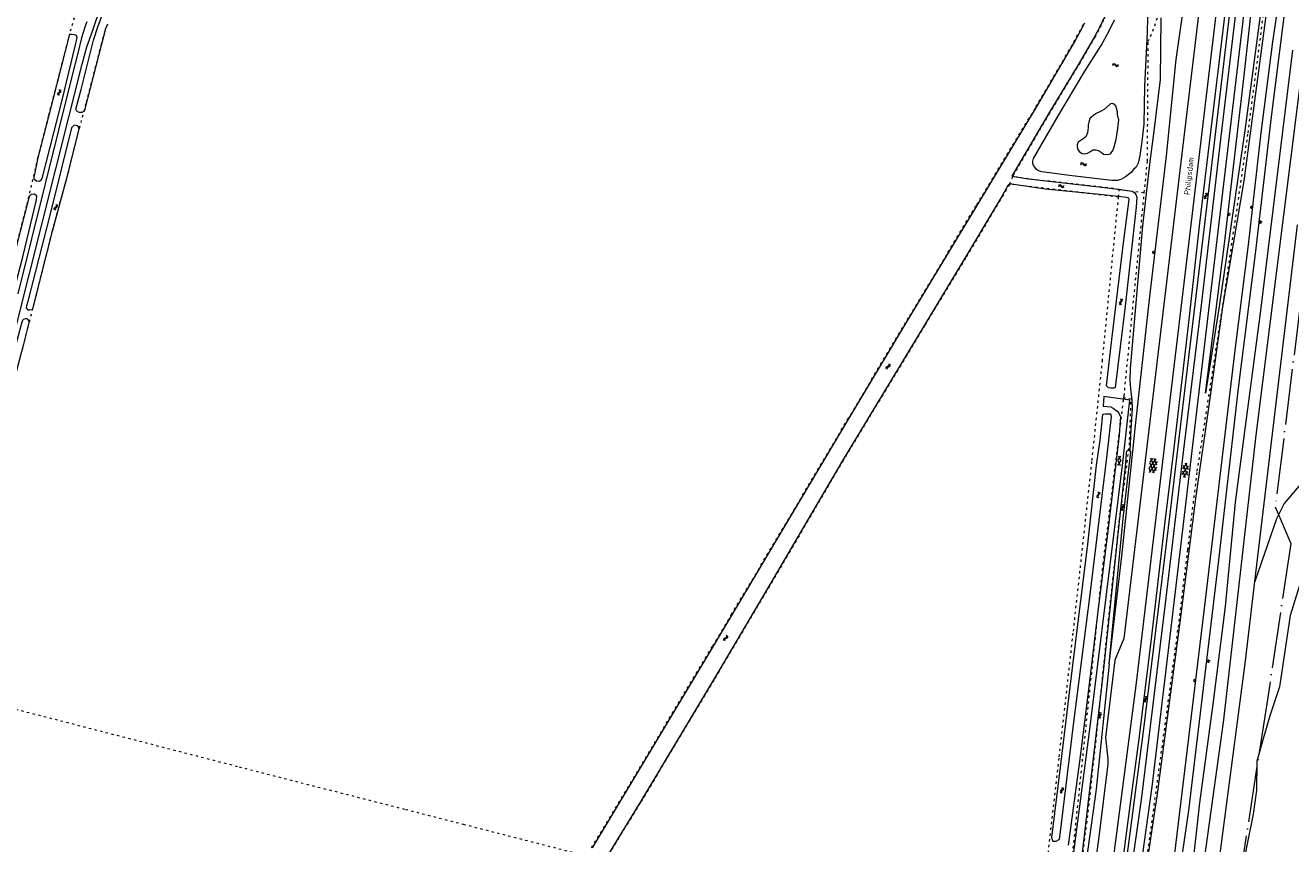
# Model space of a CAD drawing. Header units: metres. Extents: x 64961 to 73789, y 403835 to 410663.
# Tile 106 of 135: x 71812 to 72356, y 405130 to 405482. Entities that reach past the tile are written whole.
import ezdxf

# ---------------------------------------------------------------- set-up
doc = ezdxf.new("R2010")
doc.units = ezdxf.units.M
doc.linetypes.add('ACAD_ISO04W100', pattern=[30, 24, -3, 0, -3])
doc.linetypes.add('PERCEELGRENS', pattern=[2.5, 1, -1.5])
for name, color, linetype, lineweight in [('B-GEO-OG-GRENS-sectie-G', 253, 'ACAD_ISO04W100', 0), ('B-GEO-OG-GRENS_perceel-G', 253, 'PERCEELGRENS', 0), ('B-GEO-OG-OVLIJNOBJ-G', 253, 'Continuous', 0), ('B-GEO-OG-SLOOT_insteek-G', 253, 'Continuous', 0), ('B-GEO-OG-STRAATNAAM-T', 7, 'Continuous', 35), ('B-GEO-OG-TALUD-S', 253, 'Continuous', 0), ('B-GEO-OG-VERH_gesl-S', 253, 'Continuous', 0), ('B-GEO-OG-VERH_kntgesl-G', 253, 'Continuous', 0), ('B-GEO-OG-WATER-S', 253, 'Continuous', 0)]:
    doc.layers.add(name, color=color, linetype=linetype, lineweight=lineweight)
doc.styles.add('isocp', font='isocp.shx')

# ---------------------------------------------------------------- blocks, each defined once
blk = doc.blocks.new('S04')
at = {"color": 0}
for p, q in [((0, 0.5), (0.5, 0.5)), ((0, 0.25), (1, 0.25)), ((0, 0), (0.5, 0)), ((0, -0.25), (1, -0.25)), ((0, -0.5), (0.5, -0.5))]:
    blk.add_line(p, q, dxfattribs=at)
blk = doc.blocks.new('S05')
at = {"color": 0}
for p, q in [((0.08, 0.3), (0.38, 0.59)), ((0.11, -0.19), (0.41, 0.09)), ((0.38, 0.59), (0.68, 0.71)), ((0.41, 0.09), (0.71, 0.21)), ((0.68, 0.71), (1.01, 0.62)), ((0.71, 0.21), (1.02, 0.12)), ((1.01, 0.62), (1.33, 0.37)), ((1.02, 0.12), (1.36, -0.12)), ((1.33, 0.37), (1.66, 0.13)), ((1.66, 0.13), (1.97, 0.04)), ((1.97, 0.04), (2.28, 0.16)), ((2.28, 0.16), (2.58, 0.44)), ((1.36, -0.12), (1.68, -0.37)), ((1.68, -0.37), (2, -0.46)), ((2, -0.46), (2.31, -0.33)), ((2.31, -0.33), (2.61, -0.05))]:
    blk.add_line(p, q, dxfattribs=at)
blk = doc.blocks.new('S016')
at = {"color": 0, "linetype": 'Continuous'}
for points in [[(0.01, -0.38), (2.65, 1.15)], [(2.65, -1.15), (0.01, 0.38)], [(5.07, -1.15), (1.09, 1.15)], [(1.09, -1.15), (5.07, 1.15)], [(6.16, -0.38), (3.51, 1.15)], [(3.51, -1.15), (6.16, 0.37)]]:
    blk.add_lwpolyline(points, dxfattribs=at)
blk = doc.blocks.new('S012')
at = {"color": 0}
for p, q in [((1.18, 2.05), (0, 0)), ((1.18, -2.05), (0, 0)), ((1.4, 0), (0.21, -2.05)), ((1.4, 0), (0.22, 2.05))]:
    blk.add_line(p, q, dxfattribs=at)
blk = doc.blocks.new('S014')
at = {"color": 0}
for p, q in [((0, -0.75), (4.2, 1.67)), ((0, 0.65), (1.78, 1.67)), ((5.07, -1.52), (0, 1.4)), ((2.64, -1.52), (0, 0)), ((1.08, -1.52), (6.15, 1.4)), ((6.15, -0.75), (1.95, 1.67)), ((3.51, -1.52), (6.15, 0)), ((6.15, 0.65), (4.37, 1.67))]:
    blk.add_line(p, q, dxfattribs=at)

msp = doc.modelspace()

# ---------------------------------------------------------------- linework, layer by layer
at = {"layer": 'B-GEO-OG-GRENS-sectie-G'}
msp.add_lwpolyline([(72382.775, 405570.095), (72380.867, 405540.787), (72378.805, 405513.193), (72349.383, 405274.72), (72356.136, 405259.031), (72346.124, 405192.738), (72317.91, 405011.008), (72308.967, 404975.311), (72286.188, 404876.022), (72271.539, 404818.588), (72255.954, 404762.765), (72240.531, 404714.454), (72131.155, 404418.738)], dxfattribs=at)
at = {"layer": 'B-GEO-OG-GRENS_perceel-G'}
for points in [[(72311.716, 405256.259), (72315.81, 405290.06), (72327.35, 405364.79), (72337.68, 405435.58), (72353.32, 405555.99), (72344.96, 405556.83), (72346.882, 405572.509)], [(72236.464, 405416.797), (72236.64, 405417.249), (72252.042, 405443.524), (72265.238, 405465.344), (72271.826, 405476.707), (72274.12, 405481.013), (72275.84, 405484.727), (72277.606, 405489.771), (72278.887, 405495.083), (72280.194, 405501.192), (72280.999, 405507.266), (72281.474, 405514.306), (72281.608, 405519.389), (72281.58, 405525.488), (72280.83, 405530.047), (72279.98, 405534.301), (72278.304, 405539.085), (72275.875, 405545.848), (72273.377, 405551.567), (72271.393, 405556.269)], [(72294.687, 405474.97), (72295.726, 405477.002), (72297.542, 405481.632), (72299.434, 405487.336), (72301.145, 405492.71), (72302.433, 405499.736), (72303.078, 405506.839)], [(71766.803, 405225.908), (71771.41, 405244.041), (71773.343, 405252.196), (71776.431, 405264.263), (71783.236, 405290.761), (71790.636, 405320.269), (71795.6, 405339.5), (71796.351, 405342.316), (71802.667, 405367.074), (71812.307, 405404.722), (71816.301, 405421.537), (71817.014, 405424.751), (71821.697, 405443.165), (71831.041, 405479.357), (71833.271, 405486.904)], [(71810.571, 405343.6), (71812.723, 405351.899), (71815.605, 405363.067), (71823.189, 405393.248), (71830, 405418.28), (71833.569, 405432.719), (71837.947, 405448.815), (71844.333, 405473.657), (71846.088, 405480.237), (71846.872, 405482.316)], [(72055.211, 405128.032), (72107.36, 405214.947), (72115.295, 405228.229), (72165.449, 405312.361), (72192.065, 405356.863), (72208.523, 405384.091), (72220.915, 405404.685), (72246.421, 405446.683), (72262.721, 405474.619), (72267.234, 405482.997)], [(72293.029, 405409.869), (72294.37, 405423.34), (72294.687, 405474.97)], [(72235.156, 405413.444), (72236.464, 405416.797)], [(72282.264, 405411.253), (72277.186, 405411.905), (72243.25, 405415.738), (72236.464, 405416.797)], [(72000, 405018.529), (72000.414, 405019.59), (72003.297, 405025.28), (72006.526, 405031.514), (72012.695, 405042.144), (72043.08, 405093.285), (72076.554, 405147.919), (72108.391, 405200.979), (72132.713, 405242.046), (72163.274, 405294.19), (72198.827, 405353.053), (72216.576, 405382.263), (72232.055, 405408.212), (72235.156, 405413.444)], [(72281.94, 405407.965), (72235.541, 405413.399), (72235.156, 405413.444)], [(72281.94, 405407.965), (72282.264, 405411.253)], [(72282.264, 405411.253), (72286.853, 405410.664), (72293.029, 405409.869)], [(72091.779, 404541.939), (72114.72, 404600.086), (72139.46, 404667.077), (72159.811, 404725.311), (72176.867, 404779.429), (72183.188, 404800.055), (72192.599, 404830.28), (72210.723, 404902.114), (72216.633, 404926.445), (72222.164, 404953.993), (72235.845, 405023.373), (72251.171, 405120.891), (72256.399, 405167.253), (72262.53, 405221.194), (72270.541, 405294.639), (72274.986, 405337.392), (72281.94, 405407.965)], [(72284.209, 405321.494), (72284.33, 405322.46), (72293.029, 405409.869)], [(72075.043, 404458.722), (72084.556, 404482.57), (72105.716, 404535.811), (72120.033, 404571.974), (72132.606, 404603.307), (72147.883, 404644.673), (72163.528, 404688.21), (72187.912, 404760.388), (72206.687, 404823.164), (72223.375, 404887.004), (72234.682, 404937.101), (72245.928, 404992.121), (72253.242, 405034.386), (72258.432, 405067.031), (72264.156, 405106.279), (72268.898, 405143.477), (72272.946, 405180.608), (72277.618, 405226.05), (72282.337, 405269.053), (72286.611, 405301.183), (72287.337, 405321.08), (72284.209, 405321.494)], [(72101.292, 404538.186), (72120.51, 404588.37), (72146.25, 404658.61), (72171.53, 404730.42), (72192.92, 404798.22), (72209.27, 404857.8), (72226.95, 404929.28), (72242.48, 405006.98), (72261.7, 405120.47), (72275.3, 405250.24), (72284.209, 405321.494)], [(72183.867, 404663.238), (72184.61, 404665.24), (72205.42, 404725.92), (72218.25, 404766.36), (72234.06, 404821.18), (72247.21, 404869.08), (72255.09, 404901.26), (72266.47, 404957.48), (72279.32, 405025.78), (72291.57, 405104.22), (72307.69, 405223.02), (72311.716, 405256.259)], [(71773.171, 405196.62), (71804.984, 405188.364), (71903.554, 405162.921), (71975.11, 405144.606), (72000, 405138.239)], [(72000, 405138.239), (72053.19, 405124.633)]]:
    msp.add_lwpolyline(points, dxfattribs=at)
at = {"layer": 'B-GEO-OG-OVLIJNOBJ-G'}
for points in [[(72204.537, 404676.281), (72242.265, 404794.509), (72265.688, 404883.335), (72279.368, 404946.223), (72289.802, 404997.419), (72296.951, 405040.187), (72312.114, 405144.199), (72325.09, 405251.838), (72333.574, 405325.74), (72340.844, 405383.516), (72347.791, 405442.498), (72355.511, 405503.86), (72360.402, 405542.991), (72361.258, 405551.436), (72361.334, 405553.96), (72360.886, 405555.382)], [(72349.193, 405555.287), (72350.129, 405555.93), (72350.931, 405556.299), (72352.203, 405556.289), (72353.602, 405556.165), (72354.297, 405555.946), (72355.674, 405554.863), (72356.778, 405553.123), (72357.481, 405549.991), (72357.596, 405546.909), (72354.971, 405527.163), (72350.996, 405494.244), (72348.209, 405474.705), (72343.227, 405435.631), (72337.725, 405387.441), (72332.054, 405343.238), (72325.283, 405285.47), (72319.239, 405234.581), (72305.252, 405119.81)], [(72282.443, 405042.803), (72298.701, 405151.253), (72308.476, 405225.108), (72315.237, 405278.359), (72321.377, 405321.315), (72326.848, 405360.802), (72336.043, 405414.883), (72342.804, 405466.474), (72351.447, 405531.134)], [(72345.192, 405503.412), (72336.314, 405436.545), (72325.396, 405361.831), (72319.363, 405323.592), (72327.519, 405387.895), (72335.808, 405458.888), (72342.599, 405519.92)], [(72277.859, 405207.19), (72283.397, 405253.523), (72289.33, 405310.942), (72295.375, 405365.132), (72302.615, 405425.656), (72306.765, 405467.072), (72311.069, 405497.383)], [(72300.184, 405484.998), (72299.783, 405458.453), (72297.313, 405437.394), (72295.193, 405422.026), (72292.231, 405395.538), (72287.002, 405334.249), (72286.808, 405328.961), (72287.288, 405324.1), (72287.709, 405320.753), (72287.804, 405316.804), (72287.293, 405308.093), (72286.785, 405298.834)], [(72299.832, 405000), (72304.664, 405028.288), (72316.256, 405103.552), (72327.192, 405183.168), (72341.184, 405305.568), (72362.149, 405471.976)], [(72313.384, 405115.328), (72316.944, 405147.456), (72322.72, 405189.824), (72327.912, 405231.84), (72332.32, 405276.736), (72343.208, 405359.136), (72356.976, 405471.072)], [(72340.645, 405242.649), (72358.945, 405395.944)], [(72362.76, 405287.488), (72353.151, 405276.121), (72349.952, 405269.536), (72340.645, 405242.649)], [(72303.038, 404982.337), (72307.461, 405006.035), (72319.748, 405080.902), (72330.514, 405162.682), (72336.571, 405208.518), (72340.645, 405242.649)], [(72360.304, 405242.752), (72355.768, 405227.936), (72351.224, 405197.376), (72347.088, 405184.896), (72344.096, 405174.944), (72341.44, 405165.344), (72341.36, 405152.928), (72339.848, 405142.624), (72336.888, 405127.68), (72334.424, 405108.768), (72332.272, 405088.576), (72330.48, 405072.864), (72328.032, 405059.296), (72325.352, 405039.232), (72322.248, 405023.232), (72319.008, 405005.312), (72317.376, 405000)]]:
    msp.add_lwpolyline(points, dxfattribs=at)
at = {"layer": 'B-GEO-OG-SLOOT_insteek-G'}
for points in [[(72344.586, 405621.328), (72345.511, 405621.297), (72342.845, 405597.292), (72339.19, 405566.284), (72332.193, 405509.148), (72321.23, 405415.459), (72311.316, 405333.033), (72304.121, 405272.858), (72292.545, 405178.169), (72285.283, 405122.329), (72274.242, 405047.932), (72262.862, 404982.117), (72249.44, 404917.398), (72235.773, 404860.224), (72208.869, 404764.801), (72175.768, 404665.948), (72136.975, 404563.011), (72071.48, 404398.689), (72041.246, 404322.973), (72000, 404220.061)], [(72282.798, 405114.401), (72286.697, 405143.983), (72290.758, 405175.001), (72296.143, 405217.993), (72301.641, 405265.962), (72305.706, 405298.768), (72311.983, 405352.638), (72316.894, 405396.711), (72337.213, 405565.297), (72342.389, 405608.035), (72343.539, 405618.908), (72343.816, 405621.354), (72344.586, 405621.328)], [(72294.668, 405497.074), (72294.271, 405478.808), (72293.134, 405455.561), (72292.747, 405439.36)], [(71846.872, 405482.316), (71846.088, 405480.237), (71844.333, 405473.657), (71837.054, 405445.343), (71836.02, 405444.259), (71834.779, 405444.317), (71833.671, 405444.833), (71833.341, 405445.72), (71835.651, 405454.242), (71840.834, 405475.416), (71842.849, 405481.613), (71844.545, 405485.747)], [(72055.608, 405128.111), (72107.61, 405214.78), (72166.062, 405312.803), (72192.17, 405356.457), (72208.78, 405383.936), (72221.084, 405404.384), (72246.679, 405446.53), (72262.989, 405474.484), (72267.475, 405482.81)], [(72275.562, 405484.839), (72273.855, 405481.153), (72271.563, 405476.853), (72264.979, 405465.495), (72251.777, 405443.666), (72236.065, 405416.86), (72243.25, 405415.738), (72277.186, 405411.905), (72287.832, 405410.538), (72288.92, 405409.702), (72289.439, 405409.027), (72289.765, 405407.931), (72289.52, 405403.659), (72284.732, 405360.966), (72280.544, 405325.987), (72279.967, 405325.723)], [(72245.044, 405422.447), (72244.992, 405423.425), (72245.295, 405424.58), (72255.753, 405442.525), (72267.392, 405462.103), (72274.43, 405473.173), (72277.83, 405479.181), (72280.231, 405484.18)], [(71833.912, 405476.63), (71833.559, 405477.408), (71832.719, 405477.707), (71831.448, 405477.914), (71830.571, 405477.807), (71830.42, 405477.35), (71821.697, 405443.165), (71817.014, 405424.751), (71815.157, 405416.375), (71815.294, 405415.738), (71816.423, 405414.869), (71817.643, 405414.775), (71818.375, 405415.334), (71818.849, 405415.943), (71827.47, 405449.558), (71833.187, 405473.416), (71833.912, 405476.63)], [(72280.827, 405447.137), (72279.466, 405448.127), (72278.433, 405448.095), (72275.741, 405445.667), (72274.19, 405444.798), (72272.065, 405443.795), (72269.529, 405441.732), (72269.107, 405440.211), (72268.895, 405438.999), (72268.85, 405437.838), (72268.542, 405435.632), (72267.856, 405433.859), (72267.124, 405433.286), (72265.924, 405432.428), (72264.502, 405431.52), (72264.182, 405430.402), (72264.086, 405429.427), (72264.356, 405428.333), (72265.165, 405427.411), (72266.255, 405426.685), (72267.486, 405426.51), (72268.599, 405426.779), (72269.647, 405427.456), (72270.844, 405428.185), (72272.1, 405428.304), (72273.144, 405427.949), (72274.399, 405427.219), (72275.452, 405426.458), (72276.829, 405426.187), (72278.478, 405426.555), (72279.414, 405427.99), (72279.92, 405429.159), (72280.977, 405432.657), (72281.676, 405437.436), (72282.056, 405441.189), (72281.644, 405442.526), (72281.518, 405443.47), (72281.47, 405444.596), (72280.827, 405447.137)], [(71834.8, 405437.208), (71834.487, 405438.077), (71833.863, 405438.607), (71832.535, 405438.799), (71831.463, 405437.68), (71822.222, 405400.754), (71812.496, 405362.57), (71812.02, 405361.126), (71811.948, 405360.368), (71812.688, 405359.517), (71813.443, 405359.408), (71814.624, 405359.65), (71814.938, 405360.414), (71823.189, 405393.248), (71830, 405418.28), (71833.569, 405432.719), (71834.8, 405437.208)], [(72292.747, 405439.36), (72291.932, 405431.892), (72291.094, 405425.826), (72290.391, 405422.485), (72289.561, 405420.863), (72288.394, 405419.82), (72287.331, 405418.498), (72284.927, 405416.598), (72282.894, 405415.556), (72281.371, 405415.093), (72279.102, 405415.071), (72260.857, 405417.163), (72248.871, 405418.837), (72247.278, 405419.353), (72246.519, 405419.997), (72245.89, 405420.731), (72245.319, 405421.574), (72245.044, 405422.447)], [(72279.967, 405325.723), (72278.621, 405325.754), (72277.63, 405325.942), (72276.706, 405326.701), (72279.043, 405346.73), (72284.255, 405389.45), (72286.458, 405406.845), (72286.361, 405407.474), (72285.427, 405407.735), (72284.36, 405407.87), (72275.256, 405408.925), (72250.304, 405411.299), (72235.031, 405413.564), (72234.371, 405412.897), (72231.892, 405408.528), (72216.287, 405382.364), (72198.569, 405353.208), (72163.009, 405294.331), (72132.359, 405242.037), (72108.102, 405201.08), (72076.366, 405148.186), (72042.817, 405093.429)], [(71816.45, 405408.298), (71815.469, 405409.142), (71814.018, 405409.061), (71813.176, 405408.117), (71802.667, 405367.074), (71796.351, 405342.316), (71794.282, 405334.562), (71794.085, 405333.532), (71794.063, 405332.271), (71795.311, 405331.564), (71796.705, 405331.61), (71797.905, 405333.076), (71804.081, 405357.228), (71810.603, 405382.831), (71816.277, 405406.172), (71816.404, 405406.908), (71816.45, 405408.298)], [(71813.219, 405353.814), (71813.212, 405354.445), (71812.959, 405354.995), (71812.643, 405355.381), (71812.112, 405355.536), (71811.499, 405355.527), (71810.842, 405355.354), (71810.375, 405354.911), (71810.058, 405354.073), (71801.752, 405323.246), (71784.33, 405255.376), (71778.225, 405231.145), (71777.788, 405229.737), (71778.069, 405228.61), (71779.046, 405228.063), (71780.386, 405228.149), (71781.32, 405229.071), (71781.761, 405230.164), (71790.845, 405266.54), (71801.605, 405308.981), (71809.722, 405340.522), (71810.571, 405343.6), (71813.219, 405353.814)], [(72278.841, 405313.541), (72278.624, 405314.523), (72276.282, 405314.521), (72275.043, 405314.365), (72273.815, 405303.365), (72272.372, 405292.592), (72268.559, 405258.71), (72261.982, 405205.455), (72257.081, 405165.089), (72253.041, 405132.541), (72253.669, 405130.996), (72255.088, 405130.945), (72256.34, 405131.654), (72256.693, 405132.605), (72262.686, 405182.075), (72269.645, 405235.911), (72277.029, 405297.078), (72278.841, 405313.541)], [(72192.005, 404773.698), (72211.669, 404842.605), (72226.609, 404901.194), (72234.701, 404938.13), (72240.196, 404964.984), (72247.862, 405005.306), (72257.782, 405064.478), (72265.123, 405114.858), (72275.197, 405201.079), (72281.368, 405259.175), (72285.044, 405293.558), (72285.305, 405297.738), (72285.511, 405298.655), (72285.926, 405299.088), (72286.424, 405299.096), (72286.785, 405298.834)], [(72277.859, 405207.19), (72283.93, 405269.684), (72287.276, 405298.449), (72287.132, 405298.582), (72286.785, 405298.834)], [(72277.859, 405207.19), (72272.284, 405153.255), (72263.857, 405092.407), (72255.106, 405035.993), (72241.904, 404964.669), (72238.359, 404947.119), (72231.767, 404915.742), (72223.247, 404879.925), (72214.262, 404845.205), (72201.613, 404799.65), (72184.73, 404744.584), (72158.621, 404668.159), (72133.195, 404600.533), (72111.38, 404544.644), (72085.276, 404479.184), (72058.353, 404411.962), (72027.996, 404335.952), (72000.264, 404266.775), (72000, 404266.112)]]:
    msp.add_lwpolyline(points, dxfattribs=at)
at = {"layer": 'B-GEO-OG-VERH_kntgesl-G'}
for points in [[(71717.367, 405000), (71717.882, 405002.023), (71735.958, 405073.166), (71779.792, 405243.655), (71802.067, 405330.005), (71824.701, 405420.05), (71835.97, 405465.065), (71838.03, 405472.615), (71840.422, 405479.314), (71842.255, 405484.388), (71843.642, 405487.478), (71844.867, 405489.852), (71847.024, 405493.518), (71879.815, 405538.401), (71938.358, 405618.121), (71979.342, 405673.515), (72000, 405701.149)], [(72335.688, 405649.956), (72331.769, 405616.262), (72318.179, 405501.924), (72309.816, 405432.537), (72296.704, 405322.19), (72284.213, 405218.061), (72280.35, 405208.744), (72276.367, 405175.475), (72277.376, 405166.306), (72277.323, 405164.002), (72273.478, 405132.758), (72268.834, 405098.822)], [(72343.223, 405649.619), (72335.565, 405585.324), (72313.652, 405400.897), (72302.317, 405306.258), (72289.571, 405199.038), (72275.44, 405091.701)], [(72353.959, 405648.039), (72349.443, 405621.466), (72345.54, 405595.793), (72341.037, 405561.558), (72333.891, 405500.294), (72325.756, 405432.857), (72317.439, 405361.458), (72309.852, 405299.43), (72301.982, 405233.093), (72291.828, 405149.86), (72279.983, 405066.85)], [(72344.667, 405560.021), (72342.722, 405545.624), (72332.319, 405457.086), (72324.688, 405393.178), (72305.633, 405232.272), (72296.245, 405154.333), (72288.035, 405095.73)], [(71838.085, 405483.32), (71837.236, 405481.04), (71836.478, 405478.719), (71835.701, 405476.38), (71834.135, 405469.865), (71831.778, 405460.324), (71808.366, 405366.326)], [(72259.773, 405104.191), (72269.436, 405178.012), (72283.742, 405293.864), (72286.841, 405320.662), (72275.662, 405322.152), (72275.312, 405318.084), (72278.678, 405317.694), (72279.68, 405317.192), (72281.327, 405315.808), (72281.991, 405315), (72282.729, 405313.379), (72282.693, 405311.794), (72282.146, 405305.592), (72277.557, 405266.767), (72272.754, 405227.469), (72268.669, 405193.759), (72265.071, 405165.276), (72260.269, 405129.26)]]:
    msp.add_lwpolyline(points, dxfattribs=at)

# ---------------------------------------------------------------- block references
at = {"layer": 'B-GEO-OG-TALUD-S'}
for p, rotation in [((72329.016, 405400.604), 352.5342031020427), ((72339.544, 405403.413), 173.9500509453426), ((72342.642, 405397.257), 352.9128470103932), ((72297.413, 405384.042), 171.0298203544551), ((72320.27, 405208.472), 354.0242011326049), ((72315.095, 405199.878), 171.4314848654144)]:
    msp.add_blockref('S04', p, dxfattribs=dict(at, rotation=rotation))
at = {"layer": 'B-GEO-OG-VERH_gesl-S'}
for name, p, rotation in [('S012', (72282.96, 405294.526), 175.6408483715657), ('S014', (72296.511, 405289.351), 83.1663276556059), ('S016', (72311.022, 405293.562), 263.2801201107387)]:
    msp.add_blockref(name, p, dxfattribs=dict(at, rotation=rotation))
at = {"layer": 'B-GEO-OG-WATER-S'}
for p, rotation in [((72279.272, 405464.746), 354.0329623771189), ((71826.043, 405451.573), 77.06118937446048), ((72265.505, 405422.074), 356.0449623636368), ((72255.942, 405412.683), 354.7796383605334), ((71824.442, 405402.19), 73.84986469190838), ((72319.515, 405409.781), 263.3370363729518), ((72282.889, 405364.254), 264.3179150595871), ((72182.244, 405333.853), 58.94783928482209), ((72273.257, 405281.249), 262.8181214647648), ((72283.731, 405273.118), 88.22439947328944), ((72112.393, 405217.062), 60.04891735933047), ((72293.591, 405193.34), 262.2425742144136), ((72274.139, 405183.732), 89.6562294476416), ((72257.534, 405154.162), 263.9129916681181)]:
    msp.add_blockref('S05', p, dxfattribs=dict(at, rotation=rotation))

# ---------------------------------------------------------------- texts
at = {"layer": 'B-GEO-OG-STRAATNAAM-T', "style": 'isocp'}
msp.add_text('Philipsdam', height=2.5, rotation=83.68512, dxfattribs=at).set_placement((72312.566, 405408.737))

doc.saveas('drawing.dxf')
